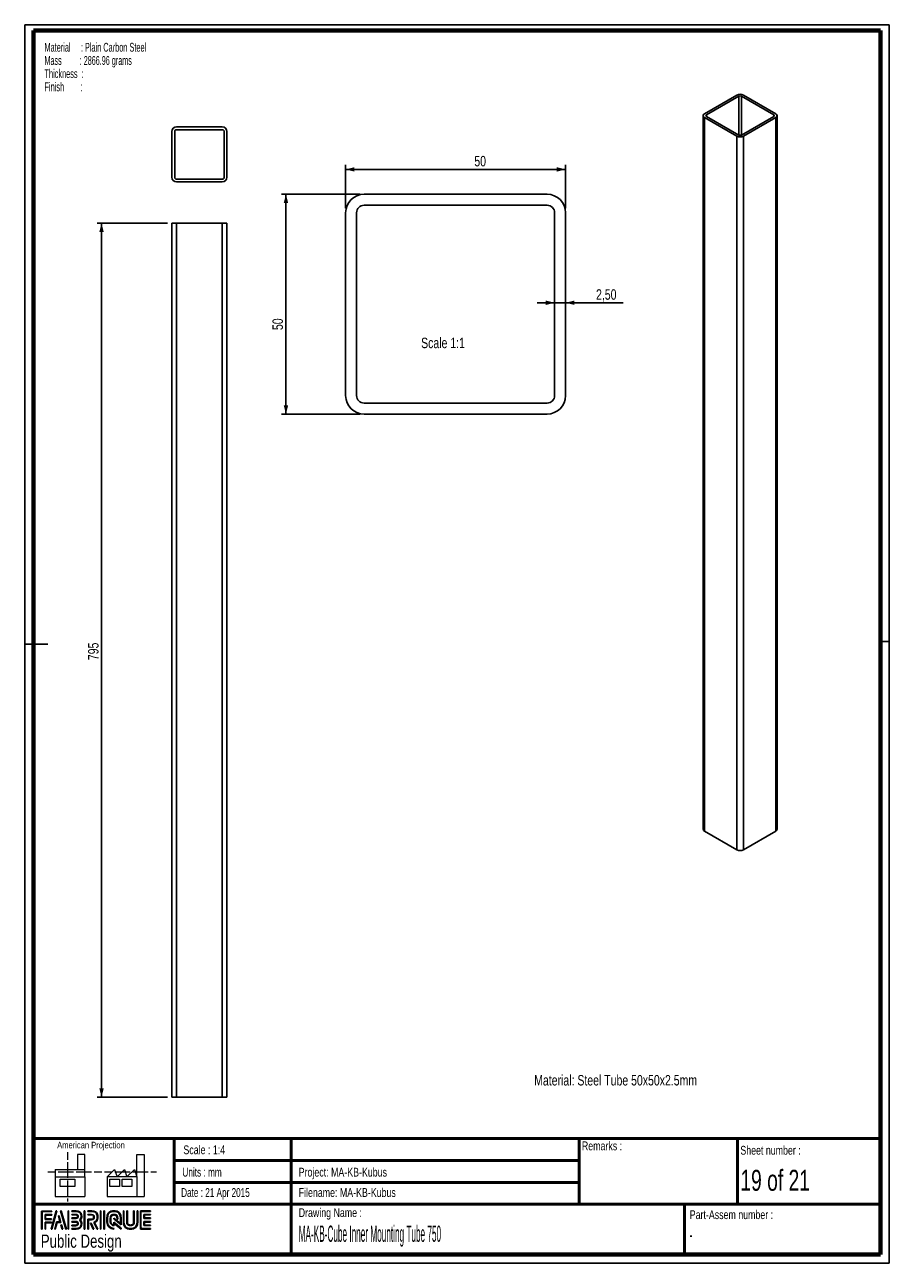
# Paper-space layout 'MA-KB-Cube Inner Mounting Tube' of a CAD drawing. Header units: millimetres. Extents: x 7 to 203, y 7 to 289.
import ezdxf

# ---------------------------------------------------------------- set-up
doc = ezdxf.new("R2010")
doc.units = ezdxf.units.MM
for name, color, linetype in [('FORMAT', 7, 'Continuous'), ('LAYER1', 7, 'Continuous'), ('LAYER2', 7, 'Continuous'), ('LOGO', 7, 'Continuous')]:
    doc.layers.add(name, color=color, linetype=linetype)
doc.styles.add('SLDTEXTSTYLE0', font='TXT', dxfattribs={"width": 0.7})
doc.styles.add('SLDTEXTSTYLE1', font='TXT', dxfattribs={"width": 0.75})
doc.styles.add('SLDTEXTSTYLE12', font='TXT', dxfattribs={"width": 0.6875})
doc.styles.add('SLDTEXTSTYLE16', font='TXT', dxfattribs={"width": 0.56375})
doc.styles.add('SLDTEXTSTYLE3', font='TXT', dxfattribs={"width": 0.694444})
doc.styles.add('SLDTEXTSTYLE4', font='TXT', dxfattribs={"width": 0.37675})
doc.styles.add('SLDTEXTSTYLE7', font='TXT', dxfattribs={"width": 0.605})
doc.styles.add('SLDTEXTSTYLE8', font='TXT', dxfattribs={"width": 0.549})
doc.dimstyles.new('SLDDIMSTYLE16', dxfattribs={"dimtxt": 2.38125, "dimasz": 2, "dimexe": 0, "dimexo": 0.0625, "dimgap": 0.595313, "dimtad": 1, "dimlfac": 4, "dimrnd": 1e-09, "dimzin": 12, "dimdsep": 46, "dimtxsty": 'SLDTEXTSTYLE1', "dimsah": 1, "dimcen": 0.09, "dimadec": 0, "dimazin": 3, "dimtfac": 1, "dimtofl": 0, "dimtmove": 0, "dimatfit": 3, "dimfxl": 1, "dimfrac": 2, "dimtolj": 1, "dimtzin": 12, "dimarcsym": 0})
doc.dimstyles.new('SLDDIMSTYLE31', dxfattribs={"dimtxt": 2.38125, "dimasz": 2, "dimexe": 0, "dimexo": 0.0625, "dimgap": 0.595313, "dimtad": 1, "dimrnd": 1e-09, "dimzin": 12, "dimdsep": 46, "dimtxsty": 'SLDTEXTSTYLE1', "dimsah": 1, "dimcen": 0.09, "dimadec": 0, "dimazin": 3, "dimtfac": 1, "dimtofl": 0, "dimtmove": 0, "dimatfit": 3, "dimfxl": 1, "dimfrac": 2, "dimtolj": 1, "dimtzin": 12, "dimarcsym": 0})
doc.dimstyles.new('SLDDIMSTYLE32', dxfattribs={"dimtxt": 2.38125, "dimasz": 2, "dimexe": 0, "dimexo": 0.0625, "dimgap": 0.595313, "dimtad": 1, "dimrnd": 1e-09, "dimzin": 12, "dimdsep": 46, "dimtxsty": 'SLDTEXTSTYLE1', "dimsah": 1, "dimcen": 0.09, "dimadec": 0, "dimazin": 3, "dimtfac": 1, "dimtmove": 0, "dimatfit": 0, "dimfxl": 1, "dimfrac": 2, "dimtolj": 1, "dimtzin": 12, "dimarcsym": 0})

# ---------------------------------------------------------------- blocks, each defined once
blk = doc.blocks.new('SW_NOTE_0_110')
at = {"layer": 'FORMAT', "color": 0, "char_height": 2, "attachment_point": 1}
for s, insert, style in [('Material     : Plain Carbon Steel', (0, 2.58), 'SLDTEXTSTYLE7'), ('Mass         : 2866.96 grams', (0, -0.42), 'SLDTEXTSTYLE16'), ('Thickness  :', (0, -3.42), 'SLDTEXTSTYLE7'), ('Finish        :', (0, -6.42), 'SLDTEXTSTYLE8')]:
    blk.add_mtext(s, dxfattribs=dict(at, insert=insert, style=style))
blk = doc.blocks.new('_D_95')
at = {"layer": 'LOGO'}
for p, q in [((39.3, 243.91), (23.3, 243.91)), ((24.3, 243.91), (24.3, 45.16)), ((39.3, 45.16), (23.3, 45.16))]:
    blk.add_line(p, q, dxfattribs=at)
for points in [[(24.3, 243.91), (23.8, 241.91), (24.8, 241.91)], [(24.3, 45.16), (24.8, 47.16), (23.8, 47.16)]]:
    blk.add_solid(points, dxfattribs=at)
at = {"layer": 'LOGO', "insert": (21.24, 144.53), "char_height": 2.381, "attachment_point": 1, "rotation": 90, "style": 'SLDTEXTSTYLE1'}
blk.add_mtext('795', dxfattribs=at)
blk = doc.blocks.new('_D_96')
at = {"layer": 'LOGO'}
for p, q in [((82.99, 250.48), (65.22, 250.48)), ((66.22, 250.48), (66.22, 200.48)), ((82.99, 200.48), (65.22, 200.48))]:
    blk.add_line(p, q, dxfattribs=at)
for points in [[(66.22, 250.48), (65.72, 248.48), (66.72, 248.48)], [(66.22, 200.48), (66.72, 202.48), (65.72, 202.48)]]:
    blk.add_solid(points, dxfattribs=at)
at = {"layer": 'LOGO', "insert": (63.15, 219.59), "char_height": 2.381, "attachment_point": 1, "rotation": 90, "style": 'SLDTEXTSTYLE1'}
blk.add_mtext('50', dxfattribs=at)
blk = doc.blocks.new('_D_97')
at = {"layer": 'LOGO'}
for p, q in [((79.79, 247.28), (79.79, 257.13)), ((129.79, 247.28), (129.79, 257.13)), ((79.79, 256.13), (129.79, 256.13))]:
    blk.add_line(p, q, dxfattribs=at)
for points in [[(79.79, 256.13), (81.79, 255.63), (81.79, 256.63)], [(129.79, 256.13), (127.79, 256.63), (127.79, 255.63)]]:
    blk.add_solid(points, dxfattribs=at)
at = {"layer": 'LOGO', "insert": (109.04, 259.2), "char_height": 2.381, "attachment_point": 1, "style": 'SLDTEXTSTYLE1'}
blk.add_mtext('50', dxfattribs=at)
blk = doc.blocks.new('_D_98')
at = {"layer": 'LOGO'}
for p, q in [((127.29, 225.8), (123.29, 225.8)), ((127.29, 225.8), (129.79, 225.8)), ((129.79, 225.8), (142.87, 225.8))]:
    blk.add_line(p, q, dxfattribs=at)
for points in [[(127.29, 225.8), (125.29, 226.3), (125.29, 225.3)], [(129.79, 225.8), (131.79, 225.3), (131.79, 226.3)]]:
    blk.add_solid(points, dxfattribs=at)
at = {"layer": 'LOGO', "insert": (136.71, 228.87), "char_height": 2.381, "attachment_point": 1, "style": 'SLDTEXTSTYLE1'}
blk.add_mtext('2,50', dxfattribs=at)

psp = doc.layouts.new('MA-KB-Cube Inner Mounting Tube')

# ---------------------------------------------------------------- hatches: boundary and pattern name
at = {"layer": 'LOGO'}
for points in [[(10.6886, 15.1336), (10.8267, 15.1336), (10.8267, 19.1191), (13.0247, 19.1191), (13.0247, 19.2569), (10.6886, 19.2569)], [(11.5878, 17.5069), (11.5878, 18.3377), (13.0247, 18.3377), (13.0247, 18.476), (11.4498, 18.476), (11.4498, 17.3687), (12.8886, 17.3687), (12.8886, 17.5069)], [(14.1546, 19.2796), (14.0117, 19.2796), (12.8319, 15.1564), (12.9745, 15.1564)], [(13.7898, 15.1564), (14.2016, 16.6676), (15.0361, 16.6676), (14.641, 18.1631), (14.4934, 18.1631), (14.8571, 16.8059), (14.0959, 16.8059), (13.6496, 15.1564)], [(16.3163, 15.1564), (15.1362, 19.2796), (14.9892, 19.2796), (16.1715, 15.1564)], [(16.8175, 15.1564), (16.8175, 19.2796), (16.6792, 19.2796), (16.6792, 15.1564)], [(20.5209, 15.1564), (20.5209, 19.2796), (20.3827, 19.2796), (20.3827, 15.1564)], [(24.1686, 15.1564), (24.1686, 19.2796), (24.0306, 19.2796), (24.0306, 15.1564)], [(24.9531, 15.1564), (24.9531, 19.2796), (24.8152, 19.2796), (24.8152, 15.1564)], [(34.0308, 17.6781), (34.0308, 18.3605), (35.4618, 18.3605), (35.4618, 18.4987), (33.8922, 18.4987), (33.8922, 17.5397), (35.4618, 17.5397), (35.4618, 17.6781)], [(11.5878, 15.1336), (11.5878, 16.5876), (12.8886, 16.5876), (12.8886, 16.7253), (11.4498, 16.7253), (11.4498, 15.1336)], [(15.4879, 15.1564), (15.2148, 16.1436), (15.0671, 16.1436), (15.3478, 15.1564)], [(22.5695, 15.1564), (21.911, 16.4985), (21.7571, 16.4985), (22.4158, 15.1564)], [(35.4618, 15.9383), (35.4618, 16.0768), (34.0308, 16.0768), (34.0308, 16.7591), (35.4618, 16.7591), (35.4618, 16.8972), (33.8922, 16.8972), (33.8922, 15.9383)]]:
    psp.add_hatch(color=7, dxfattribs=at).paths.add_polyline_path(points, flags=0)
h = psp.add_hatch(color=7, dxfattribs=at)
edge = h.paths.add_edge_path(flags=0)
edge.add_line((17.5302, 15.9289), (18.4834, 15.9289))
edge.add_spline(control_points=[(18.4834, 15.9289), (18.7525, 15.9289), (18.9712, 16.1482), (18.9712, 16.418), (18.9712, 16.6881), (18.7571, 16.8997), (18.4834, 16.8997), (18.4832, 16.8997), (17.53, 16.8977)], knot_values=[0, 0, 0, 0, 1, 2, 3, 4, 5, 6, 6, 6, 6], weights=[1, 1, 1, 1, 1, 1, 1, 1, 1], degree=3, periodic=0)
edge.add_line((17.53, 16.8977), (17.5302, 16.7596))
edge.add_line((17.5302, 16.7596), (18.4834, 16.7616))
edge.add_spline(control_points=[(18.4834, 16.7616), (18.6795, 16.7616), (18.8332, 16.6105), (18.8332, 16.418), (18.8332, 16.2243), (18.6763, 16.0666), (18.4834, 16.0666)], knot_values=[0, 0, 0, 0, 1, 2, 3, 4, 4, 4, 4], weights=[1, 1, 1, 1, 1, 1, 1], degree=3, periodic=0)
edge.add_line((18.4834, 16.0666), (17.5302, 16.0666))
edge.add_line((17.5302, 16.0666), (17.5302, 15.9289))
h = psp.add_hatch(color=7, dxfattribs=at)
edge = h.paths.add_edge_path(flags=0)
edge.add_line((17.5302, 15.1564), (18.5372, 15.1564))
edge.add_spline(control_points=[(18.5372, 15.1564), (19.2314, 15.1564), (19.7957, 15.7225), (19.7957, 16.418), (19.7957, 16.7112), (19.6812, 16.9926), (19.4787, 17.2215), (19.6812, 17.4499), (19.7957, 17.7315), (19.7957, 18.0248), (19.7957, 18.7196), (19.2314, 19.2849), (18.5372, 19.2849)], knot_values=[0, 0, 0, 0, 1, 2, 3, 4, 5, 6, 7, 8, 9, 10, 10, 10, 10], weights=[1, 1, 1, 1, 1, 1, 1, 1, 1, 1, 1, 1, 1], degree=3, periodic=0)
edge.add_line((18.5372, 19.2849), (17.5302, 19.2849))
edge.add_line((17.5302, 19.2849), (17.5302, 19.1468))
edge.add_line((17.5302, 19.1468), (18.5372, 19.1468))
edge.add_spline(control_points=[(18.5372, 19.1468), (19.1551, 19.1468), (19.6577, 18.6435), (19.6577, 18.0248), (19.6577, 17.7476), (19.5451, 17.4793), (19.341, 17.2693)], knot_values=[0, 0, 0, 0, 1, 2, 3, 4, 4, 4, 4], weights=[1, 1, 1, 1, 1, 1, 1], degree=3, periodic=0)
edge.add_line((19.341, 17.2693), (19.2941, 17.2215))
edge.add_line((19.2941, 17.2215), (19.341, 17.173))
edge.add_spline(control_points=[(19.341, 17.173), (19.5451, 16.9632), (19.6577, 16.6949), (19.6577, 16.418), (19.6577, 15.7985), (19.1551, 15.2946), (18.5372, 15.2946)], knot_values=[0, 0, 0, 0, 1, 2, 3, 4, 4, 4, 4], weights=[1, 1, 1, 1, 1, 1, 1], degree=3, periodic=0)
edge.add_line((18.5372, 15.2946), (17.5302, 15.2946))
edge.add_line((17.5302, 15.2946), (17.5302, 15.1564))
h = psp.add_hatch(color=7, dxfattribs=at)
edge = h.paths.add_edge_path(flags=0)
edge.add_line((17.5302, 17.5393), (18.5352, 17.5393))
edge.add_spline(control_points=[(18.5352, 17.5393), (18.7876, 17.5707), (18.9712, 17.7791), (18.9712, 18.0243), (18.9712, 18.2941), (18.7571, 18.5061), (18.4834, 18.5061)], knot_values=[0, 0, 0, 0, 1, 2, 3, 4, 4, 4, 4], weights=[1, 1, 1, 1, 1, 1, 1], degree=3, periodic=0)
edge.add_line((18.4834, 18.5061), (17.5302, 18.5061))
edge.add_line((17.5302, 18.5061), (17.5302, 18.3678))
edge.add_line((17.5302, 18.3678), (18.4834, 18.3678))
edge.add_spline(control_points=[(18.4834, 18.3678), (18.6795, 18.3678), (18.8332, 18.217), (18.8332, 18.0243), (18.8332, 17.8486), (18.7014, 17.6991), (18.5261, 17.6767)], knot_values=[0, 0, 0, 0, 1, 2, 3, 4, 4, 4, 4], weights=[1, 1, 1, 1, 1, 1, 1], degree=3, periodic=0)
edge.add_line((18.5261, 17.6767), (17.5302, 17.6772))
edge.add_line((17.5302, 17.6772), (17.5302, 17.5393))
h = psp.add_hatch(color=7, dxfattribs=at)
edge = h.paths.add_edge_path(flags=0)
edge.add_line((23.2908, 15.1564), (23.4443, 15.1564))
edge.add_line((23.4443, 15.1564), (22.7198, 16.6317))
edge.add_spline(control_points=[(22.7198, 16.6317), (23.1755, 16.875), (23.4711, 17.3491), (23.4711, 17.8696), (23.4711, 18.647), (22.8397, 19.2796), (22.0637, 19.2796)], knot_values=[0, 0, 0, 0, 1, 2, 3, 4, 4, 4, 4], weights=[1, 1, 1, 1, 1, 1, 1], degree=3, periodic=0)
edge.add_line((22.0637, 19.2796), (21.1671, 19.2796))
edge.add_line((21.1671, 19.2796), (21.1671, 19.1419))
edge.add_line((21.1671, 19.1419), (22.0637, 19.1419))
edge.add_spline(control_points=[(22.0637, 19.1419), (22.7637, 19.1419), (23.3332, 18.571), (23.3332, 17.8696), (23.3332, 17.3783), (23.0463, 16.9261), (22.6016, 16.7176)], knot_values=[0, 0, 0, 0, 1, 2, 3, 4, 4, 4, 4], weights=[1, 1, 1, 1, 1, 1, 1], degree=3, periodic=0)
edge.add_line((22.6016, 16.7176), (22.538, 16.6879))
edge.add_line((22.538, 16.6879), (23.2908, 15.1564))
h = psp.add_hatch(color=7, dxfattribs=at)
edge = h.paths.add_edge_path(flags=0)
edge.add_line((21.1671, 18.3605), (22.0096, 18.3605))
edge.add_spline(control_points=[(22.0096, 18.3605), (22.277, 18.3605), (22.4943, 18.1405), (22.4943, 17.8696), (22.4943, 17.599), (22.277, 17.3787), (22.0096, 17.3787)], knot_values=[0, 0, 0, 0, 1, 2, 3, 4, 4, 4, 4], weights=[1, 1, 1, 1, 1, 1, 1], degree=3, periodic=0)
edge.add_line((22.0096, 17.3787), (21.1671, 17.3787))
edge.add_line((21.1671, 17.3787), (21.1671, 15.1564))
edge.add_line((21.1671, 15.1564), (21.3051, 15.1564))
edge.add_line((21.3051, 15.1564), (21.3051, 17.2409))
edge.add_line((21.3051, 17.2409), (22.0096, 17.2409))
edge.add_spline(control_points=[(22.0096, 17.2409), (22.3531, 17.2409), (22.6324, 17.5227), (22.6324, 17.8696), (22.6324, 18.2163), (22.3531, 18.4987), (22.0096, 18.4987)], knot_values=[0, 0, 0, 0, 1, 2, 3, 4, 4, 4, 4], weights=[1, 1, 1, 1, 1, 1, 1], degree=3, periodic=0)
edge.add_line((22.0096, 18.4987), (21.1671, 18.4987))
edge.add_line((21.1671, 18.4987), (21.1671, 18.3605))
h = psp.add_hatch(color=7, dxfattribs=at)
edge = h.paths.add_edge_path(flags=0)
edge.add_line((28.7594, 16.1427), (28.7599, 17.6477))
edge.add_spline(control_points=[(28.7599, 17.6477), (28.7599, 18.5477), (28.0291, 19.2796), (27.131, 19.2796), (26.2321, 19.2796), (25.501, 18.5477), (25.501, 17.6477)], knot_values=[0, 0, 0, 0, 1, 2, 3, 4, 4, 4, 4], weights=[1, 1, 1, 1, 1, 1, 1], degree=3, periodic=0)
edge.add_line((25.501, 17.6477), (25.501, 16.7885))
edge.add_spline(control_points=[(25.501, 16.7885), (25.501, 15.8888), (26.2316, 15.1564), (27.13, 15.1564)], knot_values=[1, 1, 1, 1, 2, 2, 2, 2], weights=[1, 1, 1, 1], degree=3, periodic=0)
edge.add_line((27.13, 15.1564), (27.13, 15.2946))
edge.add_spline(control_points=[(27.13, 15.2946), (26.3078, 15.2946), (25.6393, 15.9651), (25.6393, 16.7885)], knot_values=[3, 3, 3, 3, 4, 4, 4, 4], weights=[1, 1, 1, 1], degree=3, periodic=0)
edge.add_line((25.6393, 16.7885), (25.6393, 17.6477))
edge.add_spline(control_points=[(25.6393, 17.6477), (25.6393, 18.4716), (26.3084, 19.1419), (27.131, 19.1419), (27.9529, 19.1419), (28.6216, 18.4716), (28.6216, 17.6477)], knot_values=[0, 0, 0, 0, 1, 2, 3, 4, 4, 4, 4], weights=[1, 1, 1, 1, 1, 1, 1], degree=3, periodic=0)
edge.add_spline(control_points=[(28.6216, 17.6477), (28.6216, 16.6487), (28.6216, 16.4224), (28.4274, 16.5706), (27.0597, 17.6351)], knot_values=[0, 0, 0, 0, 1, 2, 2, 2, 2], weights=[1, 1, 1, 1, 1], degree=3, periodic=0)
edge.add_line((27.0597, 17.6351), (27.0597, 17.469))
edge.add_line((27.0597, 17.469), (28.7594, 16.1427))
h = psp.add_hatch(color=7, dxfattribs=at)
edge = h.paths.add_edge_path(flags=0)
edge.add_line((28.7594, 15.1564), (28.7594, 15.3484))
edge.add_line((28.7594, 15.3484), (27.0597, 16.7155))
edge.add_line((27.0597, 16.7155), (27.0597, 16.0904))
edge.add_spline(control_points=[(27.0597, 16.0904), (26.702, 16.1268), (26.4186, 16.421), (26.4186, 16.7905)], knot_values=[0, 0, 0, 0, 1, 1, 1, 1], weights=[1, 1, 1, 1], degree=3, periodic=0)
edge.add_line((26.4186, 16.7905), (26.4194, 17.6463))
edge.add_spline(control_points=[(26.4194, 17.6463), (26.4194, 18.0393), (26.7388, 18.3596), (27.131, 18.3596), (27.5229, 18.3596), (27.8423, 18.0393), (27.8423, 17.6463)], knot_values=[0, 0, 0, 0, 1, 2, 3, 4, 4, 4, 4], weights=[1, 1, 1, 1, 1, 1, 1], degree=3, periodic=0)
edge.add_line((27.8423, 17.6463), (27.8415, 17.4088))
edge.add_line((27.8415, 17.4088), (27.9795, 17.4082))
edge.add_line((27.9795, 17.4082), (27.9801, 17.6459))
edge.add_spline(control_points=[(27.9801, 17.6459), (27.9801, 18.1155), (27.5991, 18.4973), (27.131, 18.4973), (26.6626, 18.4973), (26.2814, 18.1155), (26.2814, 17.6463)], knot_values=[0, 0, 0, 0, 1, 2, 3, 4, 4, 4, 4], weights=[1, 1, 1, 1, 1, 1, 1], degree=3, periodic=0)
edge.add_line((26.2814, 17.6463), (26.2804, 16.7905))
edge.add_spline(control_points=[(26.2804, 16.7905), (26.2804, 16.3207), (26.6608, 15.9381), (27.1282, 15.9381)], knot_values=[0, 0, 0, 0, 1, 1, 1, 1], weights=[1, 1, 1, 1], degree=3, periodic=0)
edge.add_line((27.1282, 15.9381), (27.1973, 15.9381))
edge.add_line((27.1973, 15.9381), (27.1973, 16.4361))
edge.add_line((27.1973, 16.4361), (28.7594, 15.1564))
h = psp.add_hatch(color=7, dxfattribs=at)
edge = h.paths.add_edge_path(flags=0)
edge.add_line((29.2593, 19.2796), (29.2593, 16.7885))
edge.add_spline(control_points=[(29.2593, 16.7885), (29.2593, 15.8888), (29.99, 15.1564), (30.8881, 15.1564), (31.7871, 15.1564), (32.5179, 15.8888), (32.5179, 16.7885)], knot_values=[0, 0, 0, 0, 1, 2, 3, 4, 4, 4, 4], weights=[1, 1, 1, 1, 1, 1, 1], degree=3, periodic=0)
edge.add_line((32.5179, 16.7885), (32.5179, 19.2796))
edge.add_line((32.5179, 19.2796), (32.3799, 19.2796))
edge.add_line((32.3799, 19.2796), (32.3799, 16.7885))
edge.add_spline(control_points=[(32.3799, 16.7885), (32.3799, 15.9651), (31.7106, 15.2946), (30.8881, 15.2946), (30.066, 15.2946), (29.3971, 15.9651), (29.3971, 16.7885)], knot_values=[0, 0, 0, 0, 1, 2, 3, 4, 4, 4, 4], weights=[1, 1, 1, 1, 1, 1, 1], degree=3, periodic=0)
edge.add_line((29.3971, 16.7885), (29.3971, 19.2796))
edge.add_line((29.3971, 19.2796), (29.2593, 19.2796))
h = psp.add_hatch(color=7, dxfattribs=at)
edge = h.paths.add_edge_path(flags=0)
edge.add_line((30.0392, 19.2796), (30.0392, 16.7905))
edge.add_spline(control_points=[(30.0392, 16.7905), (30.0392, 16.3211), (30.4199, 15.9388), (30.8881, 15.9388), (31.3565, 15.9388), (31.7375, 16.3211), (31.7375, 16.7905)], knot_values=[0, 0, 0, 0, 1, 2, 3, 4, 4, 4, 4], weights=[1, 1, 1, 1, 1, 1, 1], degree=3, periodic=0)
edge.add_line((31.7375, 16.7905), (31.7375, 19.2796))
edge.add_line((31.7375, 19.2796), (31.5996, 19.2796))
edge.add_line((31.5996, 19.2796), (31.5996, 16.7905))
edge.add_spline(control_points=[(31.5996, 16.7905), (31.5996, 16.397), (31.28, 16.0769), (30.8881, 16.0769), (30.4958, 16.0769), (30.1769, 16.397), (30.1769, 16.7905)], knot_values=[0, 0, 0, 0, 1, 2, 3, 4, 4, 4, 4], weights=[1, 1, 1, 1, 1, 1, 1], degree=3, periodic=0)
edge.add_line((30.1769, 16.7905), (30.1769, 19.2796))
edge.add_line((30.1769, 19.2796), (30.0392, 19.2796))
h = psp.add_hatch(color=7, dxfattribs=at)
edge = h.paths.add_edge_path(flags=0)
edge.add_line((35.4618, 15.1558), (35.4618, 15.2939))
edge.add_spline(control_points=[(35.4618, 15.2939), (33.3989, 15.2939), (33.2693, 15.2939), (33.2693, 15.4248), (33.2693, 19.011), (33.2693, 19.1419)], knot_values=[0, 0, 0, 0, 1, 2, 3, 3, 3, 3], weights=[1, 1, 1, 1, 1, 1], degree=3, periodic=0)
edge.add_line((33.2693, 19.1419), (35.4618, 19.1419))
edge.add_line((35.4618, 19.1419), (35.4618, 19.2796))
edge.add_line((35.4618, 19.2796), (33.1309, 19.2796))
edge.add_line((33.1309, 19.2796), (33.1309, 15.1558))
edge.add_line((33.1309, 15.1558), (35.4618, 15.1558))

# ---------------------------------------------------------------- linework, layer by layer
at = {"color": 7, "linetype": 'Continuous', "lineweight": 25}
for p, q in [((168.7119, 273.0427), (161.3579, 268.7973)), ((169.1538, 272.7875), (161.7999, 268.5422)), ((177.1087, 268.5422), (169.7548, 272.7875)), ((177.5507, 268.7973), (170.1968, 273.0427)), ((161.0504, 268.3687), (161.0504, 106.0812)), ((161.3579, 267.9401), (168.7119, 263.6948)), ((161.3579, 267.9401), (161.3579, 105.6526)), ((161.7999, 268.1952), (169.1538, 263.9499)), ((169.7548, 263.9499), (177.1087, 268.1952)), ((170.1968, 263.6948), (177.5507, 267.9401)), ((177.5507, 267.9401), (177.5507, 105.6526)), ((177.8582, 106.0812), (177.8582, 268.3687)), ((40.3049, 264.735), (40.3049, 254.335)), ((40.9299, 264.735), (40.9299, 254.335)), ((51.7549, 265.785), (41.3549, 265.785)), ((51.7549, 265.16), (41.3549, 265.16)), ((52.1799, 254.335), (52.1799, 264.735)), ((52.8049, 254.335), (52.8049, 264.735)), ((168.7119, 263.6948), (168.7119, 101.4073)), ((170.1968, 263.6948), (170.1968, 101.4073)), ((41.3549, 253.91), (51.7549, 253.91)), ((41.3549, 253.285), (51.7549, 253.285)), ((125.5882, 250.4847), (83.9882, 250.4847)), ((125.5882, 247.9847), (83.9882, 247.9847)), ((79.7882, 246.2847), (79.7882, 204.6847)), ((82.2882, 246.2847), (82.2882, 204.6847)), ((127.2882, 204.6847), (127.2882, 246.2847)), ((129.7882, 204.6847), (129.7882, 246.2847)), ((40.3049, 243.9075), (40.3049, 45.1575)), ((40.3049, 243.9075), (41.3549, 243.9075)), ((41.3549, 243.9075), (41.3549, 45.1575)), ((41.3549, 243.9075), (51.7549, 243.9075)), ((51.7549, 243.9075), (51.7549, 45.1575)), ((51.7549, 243.9075), (52.8049, 243.9075)), ((52.8049, 243.9075), (52.8049, 45.1575)), ((83.9882, 202.9847), (125.5882, 202.9847)), ((83.9882, 200.4847), (125.5882, 200.4847)), ((161.3579, 105.6526), (168.7119, 101.4073)), ((170.1968, 101.4073), (177.5507, 105.6526)), ((40.3049, 45.1575), (41.3549, 45.1575)), ((41.3549, 45.1575), (51.7549, 45.1575)), ((51.7549, 45.1575), (52.8049, 45.1575))]:
    psp.add_line(p, q, dxfattribs=at)
at = {"color": 8, "linetype": 'Continuous', "lineweight": 25}
for p, q in [((169.1538, 272.7875), (169.1538, 263.9499)), ((169.7548, 272.7875), (169.7548, 263.9499)), ((161.7999, 268.5422), (161.7999, 268.1952)), ((177.1087, 268.5422), (177.1087, 268.1952))]:
    psp.add_line(p, q, dxfattribs=at)
at = {"color": 7, "linetype": 'Continuous', "lineweight": 18}
for p, q in [((16.5773, 32.6788), (16.5773, 30.9217)), ((20.4987, 32.1146), (18.8168, 32.1146)), ((18.8168, 32.1146), (18.8168, 28.7379)), ((20.4987, 27.0496), (20.4987, 32.1146)), ((32.3195, 27.0539), (32.3195, 32.119)), ((32.3195, 32.119), (34.0014, 32.119)), ((34.0014, 32.119), (34.0014, 22.5532)), ((12.0892, 28.1782), (13.8397, 28.1782)), ((13.7711, 28.7379), (13.7711, 27.0496)), ((13.7711, 28.7379), (20.4987, 28.7379)), ((14.4247, 28.1782), (16.1797, 28.1782)), ((16.1797, 28.1782), (17.9347, 28.1782)), ((16.5773, 30.3345), (16.5773, 28.5727)), ((16.5773, 28.5727), (16.5773, 26.811)), ((18.5197, 28.1782), (20.2747, 28.1782)), ((20.2747, 28.1782), (22.0297, 28.1782)), ((22.6147, 28.1782), (24.3696, 28.1782)), ((24.9795, 28.1826), (26.7345, 28.1826)), ((25.5919, 27.0539), (27.2738, 28.7423)), ((27.2738, 28.7423), (27.8361, 27.0539)), ((27.3195, 28.1826), (29.0745, 28.1826)), ((27.8361, 27.0539), (29.518, 28.7423)), ((29.0745, 28.1826), (30.8294, 28.1826)), ((29.518, 28.7423), (30.08, 27.0539)), ((30.08, 27.0539), (31.7619, 28.7423)), ((31.4144, 28.1826), (33.1697, 28.1826)), ((31.7619, 28.7423), (32.3195, 27.0539)), ((33.1697, 28.1826), (34.9247, 28.1826)), ((35.5097, 28.1826), (36.8076, 28.1826)), ((13.7711, 27.0496), (20.4987, 27.0496)), ((13.7711, 27.0496), (13.7711, 22.5488)), ((14.8954, 26.49), (18.2592, 26.49)), ((14.8954, 24.8015), (14.8954, 26.49)), ((16.5773, 26.2238), (16.5773, 24.4622)), ((18.2592, 26.49), (18.2592, 24.8015)), ((20.4987, 27.0496), (20.4987, 22.5488)), ((32.3195, 27.0539), (25.5919, 27.0539)), ((25.5919, 27.0539), (25.5919, 22.5532)), ((26.1542, 26.4944), (28.3981, 26.4944)), ((26.1542, 24.8059), (26.1542, 26.4944)), ((28.3981, 26.4944), (28.3981, 24.8059)), ((28.9557, 26.4944), (31.1999, 26.4944)), ((28.9557, 24.8059), (28.9557, 26.4944)), ((31.1999, 26.4944), (31.1999, 24.8059)), ((32.3195, 27.0539), (32.3195, 22.5532)), ((13.7711, 22.5488), (20.4987, 22.5488)), ((18.2592, 24.8015), (14.8954, 24.8015)), ((16.5773, 24.4622), (16.5773, 22.7003)), ((25.5919, 22.5532), (32.3195, 22.5532)), ((28.3981, 24.8059), (26.1542, 24.8059)), ((31.1999, 24.8059), (28.9557, 24.8059)), ((32.3195, 22.5532), (34.0014, 22.5532)), ((16.5773, 22.1131), (16.5773, 21.4248))]:
    psp.add_line(p, q, dxfattribs=at)
at = {"color": 7, "linetype": 'Continuous', "lineweight": 25}
for centre, radius, start, end in [((169.4543, 271.6097), 1.6139, 62.609672, 117.390328), ((169.4543, 272.2075), 0.6532, 62.609672, 117.390328), ((161.5206, 268.3687), 0.4584, 110.783421, 249.216579), ((161.8657, 268.3687), 0.1856, 110.783421, 249.216579), ((177.0429, 268.3687), 0.1856, 290.783421, 69.216579), ((177.388, 268.3687), 0.4584, 290.783421, 69.216579), ((41.3549, 264.735), 1.05, 90, 180), ((41.3549, 264.735), 0.425, 90, 180), ((51.7549, 264.735), 1.05, 0, 90), ((51.7549, 264.735), 0.425, 360, 90), ((169.4543, 265.1277), 1.6139, 242.609672, 297.390328), ((169.4543, 264.5299), 0.6532, 242.609672, 297.390328), ((41.3549, 254.335), 1.05, 180, 270), ((41.3549, 254.335), 0.425, 180, 270), ((51.7549, 254.335), 0.425, 270, 0), ((51.7549, 254.335), 1.05, 270, 0), ((83.9882, 246.2847), 4.2, 90, 180), ((83.9882, 246.2847), 1.7, 90, 180), ((125.5882, 246.2847), 4.2, 0, 90), ((125.5882, 246.2847), 1.7, 360, 90), ((83.9882, 204.6847), 4.2, 180, 270), ((83.9882, 204.6847), 1.7, 180, 270), ((125.5882, 204.6847), 1.7, 270, 360), ((125.5882, 204.6847), 4.2, 270, 0), ((161.5759, 106.1336), 0.5281, 185.694799, 245.625342), ((177.3327, 106.1336), 0.5281, 294.374658, 354.305201), ((169.4543, 102.8403), 1.6139, 242.609672, 297.390328)]:
    psp.add_arc(centre, radius, start, end, dxfattribs=at)
at = {"layer": 'LAYER1', "lineweight": 50}
for p, q in [((8.8519, 35.7839), (201.3519, 35.7839)), ((40.8138, 35.7839), (40.8138, 20.7839)), ((67.4321, 35.7839), (67.4321, 9.39)), ((132.8499, 35.7839), (132.8499, 20.7839)), ((168.849, 20.7839), (168.849, 35.7839)), ((40.8138, 30.7839), (132.8499, 30.7839)), ((40.8138, 25.7839), (132.8499, 25.7839)), ((8.8519, 20.7839), (201.3519, 20.7839)), ((156.8106, 9.39), (156.8106, 20.7839))]:
    psp.add_line(p, q, dxfattribs=at)
at = {"layer": 'LAYER2', "lineweight": 70}
for p, q in [((8.8519, 9.39), (8.8519, 287.7022)), ((8.8519, 287.7022), (201.3519, 287.7022)), ((201.3519, 287.7022), (201.3519, 9.39)), ((201.3519, 9.39), (8.8519, 9.39))]:
    psp.add_line(p, q, dxfattribs=at)
at = {"layer": 'LOGO'}
for p, q in [((6.8519, 289.0178), (203.353, 289.0178)), ((6.8519, 289.0178), (6.8519, 7.39)), ((203.353, 289.0178), (203.353, 7.39)), ((6.8519, 148.2039), (12.0892, 148.2039)), ((203.353, 148.7444), (201.3519, 148.7444)), ((6.8519, 7.39), (203.353, 7.39))]:
    psp.add_line(p, q, dxfattribs=at)
at = {"layer": 'LOGO', "color": 7, "linetype": 'Continuous', "lineweight": 25}
for p, q in [((13.0247, 19.2569), (10.6886, 19.2569)), ((14.0117, 19.2796), (12.8319, 15.1564)), ((12.9745, 15.1564), (14.1546, 19.2796))]:
    psp.add_line(p, q, dxfattribs=at)
at = {"layer": 'LOGO', "color": 7, "lineweight": 25}
for p, q in [((10.6886, 19.2569), (10.6886, 15.1336)), ((10.8267, 19.1191), (13.0247, 19.1191)), ((10.8267, 15.1336), (10.8267, 19.1191)), ((13.0247, 18.476), (11.4498, 18.476)), ((11.4498, 18.476), (11.4498, 17.3687)), ((11.4498, 17.3687), (12.8886, 17.3687)), ((11.5878, 17.5069), (11.5878, 18.3377)), ((11.5878, 18.3377), (13.0247, 18.3377)), ((12.8886, 17.5069), (11.5878, 17.5069)), ((12.8886, 17.3687), (12.8886, 17.5069)), ((13.0247, 19.1191), (13.0247, 19.2569)), ((13.0247, 18.3377), (13.0247, 18.476)), ((14.1546, 19.2796), (14.0117, 19.2796)), ((14.641, 18.1631), (14.4934, 18.1631)), ((14.4934, 18.1631), (14.8571, 16.8059)), ((15.0361, 16.6676), (14.641, 18.1631)), ((14.9892, 19.2796), (16.1715, 15.1564)), ((15.1362, 19.2796), (14.9892, 19.2796)), ((16.3163, 15.1564), (15.1362, 19.2796)), ((16.6792, 19.2796), (16.6792, 15.1564)), ((16.8175, 19.2796), (16.6792, 19.2796)), ((16.8175, 15.1564), (16.8175, 19.2796)), ((17.53, 16.8977), (17.5302, 16.7596)), ((17.5302, 19.2849), (17.5302, 19.1468)), ((18.5372, 19.2849), (17.5302, 19.2849)), ((17.5302, 19.1468), (18.5372, 19.1468)), ((17.5302, 18.5061), (17.5302, 18.3678)), ((18.4834, 18.5061), (17.5302, 18.5061)), ((17.5302, 18.3678), (18.4834, 18.3678)), ((18.5261, 17.6767), (17.5302, 17.6772)), ((17.5302, 17.6772), (17.5302, 17.5393)), ((17.5302, 17.5393), (18.5352, 17.5393)), ((19.341, 17.2693), (19.2941, 17.2215)), ((19.2941, 17.2215), (19.341, 17.173)), ((20.3827, 19.2796), (20.3827, 15.1564)), ((20.5209, 19.2796), (20.3827, 19.2796)), ((20.5209, 15.1564), (20.5209, 19.2796)), ((22.0637, 19.2796), (21.1671, 19.2796)), ((21.1671, 19.2796), (21.1671, 19.1419)), ((21.1671, 19.1419), (22.0637, 19.1419)), ((22.0096, 18.4987), (21.1671, 18.4987)), ((21.1671, 18.4987), (21.1671, 18.3605)), ((22.0096, 18.4987), (21.1671, 18.4987)), ((21.1671, 18.4987), (21.1671, 18.3605)), ((21.1671, 18.3605), (22.0096, 18.3605)), ((21.1671, 18.3605), (22.0096, 18.3605)), ((22.0096, 17.3787), (21.1671, 17.3787)), ((21.1671, 17.3787), (21.1671, 15.1564)), ((22.0096, 17.3787), (21.1671, 17.3787)), ((21.1671, 17.3787), (21.1671, 15.1564)), ((21.3051, 15.1564), (21.3051, 17.2409)), ((21.3051, 17.2409), (22.0096, 17.2409)), ((21.3051, 15.1564), (21.3051, 17.2409)), ((21.3051, 17.2409), (22.0096, 17.2409)), ((24.0306, 19.2796), (24.0306, 15.1564)), ((24.1686, 19.2796), (24.0306, 19.2796)), ((24.1686, 15.1564), (24.1686, 19.2796)), ((24.8152, 19.2796), (24.8152, 15.1564)), ((24.9531, 19.2796), (24.8152, 19.2796)), ((24.9531, 15.1564), (24.9531, 19.2796)), ((25.501, 17.6477), (25.501, 16.7885)), ((25.501, 17.6477), (25.501, 16.7885)), ((25.6393, 16.7885), (25.6393, 17.6477)), ((25.6393, 16.7885), (25.6393, 17.6477)), ((26.2814, 17.6463), (26.2804, 16.7905)), ((26.4186, 16.7905), (26.4194, 17.6463)), ((27.0597, 17.6351), (27.0597, 17.469)), ((27.0597, 17.6351), (27.0597, 17.469)), ((27.0597, 17.469), (28.7594, 16.1427)), ((27.0597, 17.469), (28.7594, 16.1427)), ((27.8423, 17.6463), (27.8415, 17.4088)), ((27.8415, 17.4088), (27.9795, 17.4082)), ((27.9795, 17.4082), (27.9801, 17.6459)), ((28.7594, 16.1427), (28.7599, 17.6477)), ((28.7594, 16.1427), (28.7599, 17.6477)), ((29.3971, 19.2796), (29.2593, 19.2796)), ((29.2593, 19.2796), (29.2593, 16.7885)), ((29.3971, 19.2796), (29.2593, 19.2796)), ((29.2593, 19.2796), (29.2593, 16.7885)), ((29.3971, 16.7885), (29.3971, 19.2796)), ((29.3971, 16.7885), (29.3971, 19.2796)), ((30.1769, 19.2796), (30.0392, 19.2796)), ((30.0392, 19.2796), (30.0392, 16.7905)), ((30.1769, 19.2796), (30.0392, 19.2796)), ((30.0392, 19.2796), (30.0392, 16.7905)), ((30.1769, 16.7905), (30.1769, 19.2796)), ((30.1769, 16.7905), (30.1769, 19.2796)), ((31.5996, 19.2796), (31.5996, 16.7905)), ((31.7375, 19.2796), (31.5996, 19.2796)), ((31.5996, 19.2796), (31.5996, 16.7905)), ((31.7375, 19.2796), (31.5996, 19.2796)), ((31.7375, 16.7905), (31.7375, 19.2796)), ((31.7375, 16.7905), (31.7375, 19.2796)), ((32.3799, 19.2796), (32.3799, 16.7885)), ((32.5179, 19.2796), (32.3799, 19.2796)), ((32.3799, 19.2796), (32.3799, 16.7885)), ((32.5179, 19.2796), (32.3799, 19.2796)), ((32.5179, 16.7885), (32.5179, 19.2796)), ((32.5179, 16.7885), (32.5179, 19.2796)), ((35.4618, 19.2796), (33.1309, 19.2796)), ((33.1309, 19.2796), (33.1309, 15.1558)), ((35.4618, 19.2796), (33.1309, 19.2796)), ((33.1309, 19.2796), (33.1309, 15.1558)), ((33.2693, 19.1419), (35.4618, 19.1419)), ((33.2693, 19.1419), (35.4618, 19.1419)), ((35.4618, 18.4987), (33.8922, 18.4987)), ((33.8922, 18.4987), (33.8922, 17.5397)), ((35.4618, 18.4987), (33.8922, 18.4987)), ((33.8922, 18.4987), (33.8922, 17.5397)), ((33.8922, 17.5397), (35.4618, 17.5397)), ((33.8922, 17.5397), (35.4618, 17.5397)), ((34.0308, 17.6781), (34.0308, 18.3605)), ((34.0308, 18.3605), (35.4618, 18.3605)), ((34.0308, 17.6781), (34.0308, 18.3605)), ((34.0308, 18.3605), (35.4618, 18.3605)), ((35.4618, 17.6781), (34.0308, 17.6781)), ((35.4618, 17.6781), (34.0308, 17.6781)), ((35.4618, 19.1419), (35.4618, 19.2796)), ((35.4618, 19.1419), (35.4618, 19.2796)), ((35.4618, 18.3605), (35.4618, 18.4987)), ((35.4618, 18.3605), (35.4618, 18.4987)), ((35.4618, 17.5397), (35.4618, 17.6781)), ((35.4618, 17.5397), (35.4618, 17.6781)), ((10.6886, 15.1336), (10.8267, 15.1336)), ((12.8886, 16.7253), (11.4498, 16.7253)), ((11.4498, 16.7253), (11.4498, 15.1336)), ((11.4498, 15.1336), (11.5878, 15.1336)), ((11.5878, 15.1336), (11.5878, 16.5876)), ((11.5878, 16.5876), (12.8886, 16.5876)), ((12.8319, 15.1564), (12.9745, 15.1564)), ((12.8886, 16.5876), (12.8886, 16.7253)), ((14.0959, 16.8059), (13.6496, 15.1564)), ((13.6496, 15.1564), (13.7898, 15.1564)), ((13.7898, 15.1564), (14.2016, 16.6676)), ((14.8571, 16.8059), (14.0959, 16.8059)), ((15.0671, 16.1436), (15.3478, 15.1564)), ((15.2148, 16.1436), (15.0671, 16.1436)), ((15.4879, 15.1564), (15.2148, 16.1436)), ((15.3478, 15.1564), (15.4879, 15.1564)), ((16.1715, 15.1564), (16.3163, 15.1564)), ((16.6792, 15.1564), (16.8175, 15.1564)), ((17.5302, 16.7596), (18.4834, 16.7616)), ((18.4834, 16.0666), (17.5302, 16.0666)), ((17.5302, 16.0666), (17.5302, 15.9289)), ((17.5302, 15.9289), (18.4834, 15.9289)), ((18.5372, 15.2946), (17.5302, 15.2946)), ((17.5302, 15.2946), (17.5302, 15.1564)), ((17.5302, 15.1564), (18.5372, 15.1564)), ((20.3827, 15.1564), (20.5209, 15.1564)), ((21.1671, 15.1564), (21.3051, 15.1564)), ((21.1671, 15.1564), (21.3051, 15.1564)), ((21.7571, 16.4985), (22.4158, 15.1564)), ((21.911, 16.4985), (21.7571, 16.4985)), ((21.7571, 16.4985), (22.4158, 15.1564)), ((21.911, 16.4985), (21.7571, 16.4985)), ((22.5695, 15.1564), (21.911, 16.4985)), ((22.5695, 15.1564), (21.911, 16.4985)), ((22.4158, 15.1564), (22.5695, 15.1564)), ((22.4158, 15.1564), (22.5695, 15.1564)), ((22.6016, 16.7176), (22.538, 16.6879)), ((22.538, 16.6879), (23.2908, 15.1564)), ((23.4443, 15.1564), (22.7198, 16.6317)), ((23.2908, 15.1564), (23.4443, 15.1564)), ((24.0306, 15.1564), (24.1686, 15.1564)), ((24.8152, 15.1564), (24.9531, 15.1564)), ((28.7594, 15.3484), (27.0597, 16.7155)), ((27.0597, 16.7155), (27.0597, 16.0904)), ((27.1282, 15.9381), (27.1973, 15.9381)), ((27.13, 15.1564), (27.13, 15.2946)), ((27.13, 15.1564), (27.13, 15.2946)), ((27.1973, 15.9381), (27.1973, 16.4361)), ((27.1973, 16.4361), (28.7594, 15.1564)), ((28.7594, 15.1564), (28.7594, 15.3484)), ((33.1309, 15.1558), (35.4618, 15.1558)), ((33.1309, 15.1558), (35.4618, 15.1558)), ((35.4618, 16.8972), (33.8922, 16.8972)), ((33.8922, 16.8972), (33.8922, 15.9383)), ((35.4618, 16.8972), (33.8922, 16.8972)), ((33.8922, 16.8972), (33.8922, 15.9383)), ((33.8922, 15.9383), (35.4618, 15.9383)), ((33.8922, 15.9383), (35.4618, 15.9383)), ((34.0308, 16.0768), (34.0308, 16.7591)), ((34.0308, 16.7591), (35.4618, 16.7591)), ((34.0308, 16.0768), (34.0308, 16.7591)), ((34.0308, 16.7591), (35.4618, 16.7591)), ((35.4618, 16.0768), (34.0308, 16.0768)), ((35.4618, 16.0768), (34.0308, 16.0768)), ((35.4618, 16.7591), (35.4618, 16.8972)), ((35.4618, 16.7591), (35.4618, 16.8972)), ((35.4618, 15.9383), (35.4618, 16.0768)), ((35.4618, 15.9383), (35.4618, 16.0768)), ((35.4618, 15.1558), (35.4618, 15.2939)), ((35.4618, 15.1558), (35.4618, 15.2939))]:
    psp.add_line(p, q, dxfattribs=at)
for points, degree in [([(18.4834, 15.9289), (18.7525, 15.9289), (18.9712, 16.1482), (18.9712, 16.418), (18.9712, 16.6881), (18.7571, 16.8997), (18.4834, 16.8997), (18.4832, 16.8997), (17.53, 16.8977)], 3), ([(18.5352, 17.5393), (18.7876, 17.5707), (18.9712, 17.7791), (18.9712, 18.0243), (18.9712, 18.2941), (18.7571, 18.5061), (18.4834, 18.5061)], 3), ([(18.4834, 18.3678), (18.6795, 18.3678), (18.8332, 18.217), (18.8332, 18.0243), (18.8332, 17.8486), (18.7014, 17.6991), (18.5261, 17.6767)], 3), ([(18.5372, 15.1564), (19.2314, 15.1564), (19.7957, 15.7225), (19.7957, 16.418), (19.7957, 16.7112), (19.6812, 16.9926), (19.4787, 17.2215), (19.6812, 17.4499), (19.7957, 17.7315), (19.7957, 18.0248), (19.7957, 18.7196), (19.2314, 19.2849), (18.5372, 19.2849)], 3), ([(18.5372, 19.1468), (19.1551, 19.1468), (19.6577, 18.6435), (19.6577, 18.0248), (19.6577, 17.7476), (19.5451, 17.4793), (19.341, 17.2693)], 3), ([(19.341, 17.173), (19.5451, 16.9632), (19.6577, 16.6949), (19.6577, 16.418), (19.6577, 15.7985), (19.1551, 15.2946), (18.5372, 15.2946)], 3), ([(22.0096, 17.2409), (22.3531, 17.2409), (22.6324, 17.5227), (22.6324, 17.8696), (22.6324, 18.2163), (22.3531, 18.4987), (22.0096, 18.4987)], 3), ([(22.0096, 18.3605), (22.277, 18.3605), (22.4943, 18.1405), (22.4943, 17.8696), (22.4943, 17.599), (22.277, 17.3787), (22.0096, 17.3787)], 3), ([(22.7198, 16.6317), (23.1755, 16.875), (23.4711, 17.3491), (23.4711, 17.8696), (23.4711, 18.647), (22.8397, 19.2796), (22.0637, 19.2796)], 3), ([(22.0637, 19.1419), (22.7637, 19.1419), (23.3332, 18.571), (23.3332, 17.8696), (23.3332, 17.3783), (23.0463, 16.9261), (22.6016, 16.7176)], 3), ([(28.7599, 17.6477), (28.7599, 18.5477), (28.0291, 19.2796), (27.131, 19.2796), (26.2321, 19.2796), (25.501, 18.5477), (25.501, 17.6477)], 3), ([(25.6393, 17.6477), (25.6393, 18.4716), (26.3084, 19.1419), (27.131, 19.1419), (27.9529, 19.1419), (28.6216, 18.4716), (28.6216, 17.6477)], 3), ([(27.9801, 17.6459), (27.9801, 18.1155), (27.5991, 18.4973), (27.131, 18.4973), (26.6626, 18.4973), (26.2814, 18.1155), (26.2814, 17.6463)], 3), ([(26.4194, 17.6463), (26.4194, 18.0393), (26.7388, 18.3596), (27.131, 18.3596), (27.5229, 18.3596), (27.8423, 18.0393), (27.8423, 17.6463)], 3), ([(28.6216, 17.6477), (28.6216, 16.6487), (28.6216, 16.4224), (28.4274, 16.5706), (27.0597, 17.6351)], 3), ([(35.4618, 15.2939), (33.3989, 15.2939), (33.2693, 15.2939), (33.2693, 15.4248), (33.2693, 19.011), (33.2693, 19.1419)], 3), ([(14.2016, 16.6676), (14.294, 16.6676), (15.0361, 16.6676)], 2), ([(18.4834, 16.7616), (18.6795, 16.7616), (18.8332, 16.6105), (18.8332, 16.418), (18.8332, 16.2243), (18.6763, 16.0666), (18.4834, 16.0666)], 3), ([(25.501, 16.7885), (25.501, 15.8888), (26.2316, 15.1564), (27.13, 15.1564)], 3), ([(25.501, 16.7885), (25.501, 15.8888), (26.2316, 15.1564), (27.13, 15.1564)], 3), ([(27.13, 15.2946), (26.3078, 15.2946), (25.6393, 15.9651), (25.6393, 16.7885)], 3), ([(27.13, 15.2946), (26.3078, 15.2946), (25.6393, 15.9651), (25.6393, 16.7885)], 3), ([(26.2804, 16.7905), (26.2804, 16.3207), (26.6608, 15.9381), (27.1282, 15.9381)], 3), ([(27.0597, 16.0904), (26.702, 16.1268), (26.4186, 16.421), (26.4186, 16.7905)], 3), ([(29.2593, 16.7885), (29.2593, 15.8888), (29.99, 15.1564), (30.8881, 15.1564), (31.7871, 15.1564), (32.5179, 15.8888), (32.5179, 16.7885)], 3), ([(32.3799, 16.7885), (32.3799, 15.9651), (31.7106, 15.2946), (30.8881, 15.2946), (30.066, 15.2946), (29.3971, 15.9651), (29.3971, 16.7885)], 3), ([(30.0392, 16.7905), (30.0392, 16.3211), (30.4199, 15.9388), (30.8881, 15.9388), (31.3565, 15.9388), (31.7375, 16.3211), (31.7375, 16.7905)], 3), ([(31.5996, 16.7905), (31.5996, 16.397), (31.28, 16.0769), (30.8881, 16.0769), (30.4958, 16.0769), (30.1769, 16.397), (30.1769, 16.7905)], 3)]:
    psp.add_open_spline(points, degree=degree, dxfattribs=at)

# ---------------------------------------------------------------- block references
at = {"layer": 'FORMAT', "color": 218}
psp.add_blockref('SW_NOTE_0_110', (11.3306, 282.3217), dxfattribs=at)

# ---------------------------------------------------------------- texts
at = {"layer": 'FORMAT', "color": 218, "insert": (69.1194, 15.9554), "char_height": 3.704167, "attachment_point": 1, "style": 'SLDTEXTSTYLE4'}
psp.add_mtext('MA-KB-Cube Inner Mounting Tube 750', dxfattribs=at)
at = {"layer": 'LAYER1', "attachment_point": 1}
for s, insert, char_height, style in [('American Projection', (14.2195, 35.0063), 1.5, 'SLDTEXTSTYLE1'), ('Scale : 1:4', (42.9117, 34.1797), 2, 'SLDTEXTSTYLE1'), ('Remarks :', (133.4949, 35.0727), 2, 'SLDTEXTSTYLE1'), ('Sheet number :', (169.5145, 34.0759), 2, 'SLDTEXTSTYLE1'), ('Units : mm', (42.6771, 29.0952), 2, 'SLDTEXTSTYLE0'), ('Project: MA-KB-Kubus', (69.1194, 29.0952), 2, 'SLDTEXTSTYLE1'), ('Date : 21 Apr 2015', (42.4005, 24.4694), 2, 'SLDTEXTSTYLE3'), ('Filename: MA-KB-Kubus', (69.1194, 24.4694), 2, 'SLDTEXTSTYLE1'), ('Drawing Name :', (69.1194, 19.894), 2, 'SLDTEXTSTYLE1'), ('Part-Assem number :', (158.0094, 19.4293), 2, 'SLDTEXTSTYLE1')]:
    psp.add_mtext(s, dxfattribs=dict(at, insert=insert, char_height=char_height, style=style))
at = {"layer": 'LOGO', "attachment_point": 1}
for s, insert, char_height, style in [('Scale 1:1', (96.9451, 217.863), 2.38125, 'SLDTEXTSTYLE1'), ('Material: Steel Tube 50x50x2.5mm', (122.647, 50.1924), 2.38125, 'SLDTEXTSTYLE1'), ('19 of 21', (169.5145, 28.6306), 4.7625, 'SLDTEXTSTYLE12'), ('Public Design', (10.4906, 13.9144), 3, 'SLDTEXTSTYLE1')]:
    psp.add_mtext(s, dxfattribs=dict(at, insert=insert, char_height=char_height, style=style))
at = {"layer": 'LOGO', "color": 218, "insert": (158.0094, 15.8317), "char_height": 3.7042, "attachment_point": 1, "style": 'SLDTEXTSTYLE4'}
psp.add_mtext('-', dxfattribs=at)

# ---------------------------------------------------------------- dimensions: what is measured, and where the dimension line sits
at = {"layer": 'LOGO'}
for base, p1, dimstyle, picture, middle in [((129.7882, 256.1318), (79.7882, 246.2847), 'SLDDIMSTYLE31', '_D_97', (110.8039, 256.1318)), ((129.7882, 225.8033), (127.2882, 246.2847), 'SLDDIMSTYLE32', '_D_98', (139.7882, 225.8033))]:
    dim = psp.add_linear_dim(base=base, p1=p1, p2=(129.7882, 246.2847), dimstyle=dimstyle, dxfattribs=at)
    dim.commit()
    dim.dimension.update_dxf_attribs({"geometry": picture, "text_midpoint": middle, "dimtype": 160})
for base, p1, p2, dimstyle, picture, middle in [((66.216, 200.4847), (83.9882, 250.4847), (83.9882, 200.4847), 'SLDDIMSTYLE31', '_D_96', (66.216, 221.3521)), ((24.3049, 45.1575), (40.3049, 243.9075), (40.3049, 45.1575), 'SLDDIMSTYLE16', '_D_95', (24.3049, 147.1742))]:
    dim = psp.add_linear_dim(base=base, p1=p1, p2=p2, angle=90, dimstyle=dimstyle, dxfattribs=at)
    dim.commit()
    dim.dimension.update_dxf_attribs({"geometry": picture, "text_midpoint": middle, "dimtype": 160})

doc.saveas('drawing.dxf')
